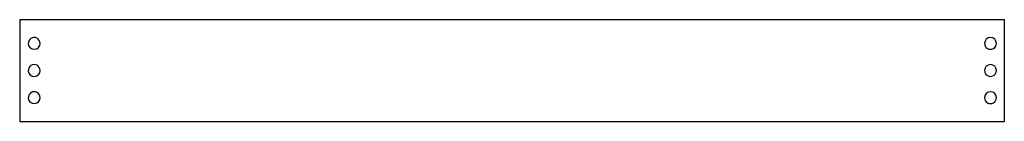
# Model space of a CAD drawing. Header units: millimetres. Extents: x 0 to 290, y 0 to 30.
import ezdxf

# ---------------------------------------------------------------- set-up
doc = ezdxf.new("R2010")
doc.units = ezdxf.units.MM
doc.layers.add('CUT_INSIDE', color=7, linetype='CONTINUOUS')
doc.layers.add('CUT_OUTSIDE', color=7, linetype='CONTINUOUS')

msp = doc.modelspace()

# ---------------------------------------------------------------- linework, layer by layer
at = {"layer": 'CUT_INSIDE'}
for centre, start, end in [((4.275, 23, -40.01), 0, -174.50588), ((285.925, 23, -40.01), 0, 179.84354), ((4.275, 23, -40.01), -174.50588, 0), ((285.925, 23, -40.01), 179.84354, 0), ((4.275, 15, -40.01), 0, -174.50588), ((4.275, 15, -40.01), -174.50588, 0), ((285.925, 15, -40.01), 0, 179.84354), ((285.925, 15, -40.01), 179.84354, 0), ((4.275, 7, -40.01), 0, -174.50588), ((285.925, 7, -40.01), 0, 179.84354), ((4.275, 7, -40.01), -174.50588, 0), ((285.925, 7, -40.01), 179.84354, 0)]:
    msp.add_arc(centre, 1.75, start, end, dxfattribs=at)
at = {"layer": 'CUT_OUTSIDE'}
for p, q in [((0, 30, -40.01), (290, 30, -40.01)), ((0, 30, -40.01), (0, 0, -40.01)), ((290, 30, -40.01), (290, 0, -40.01)), ((0, 0, -40.01), (290, 0, -40.01))]:
    msp.add_line(p, q, dxfattribs=at)

doc.saveas('drawing.dxf')
